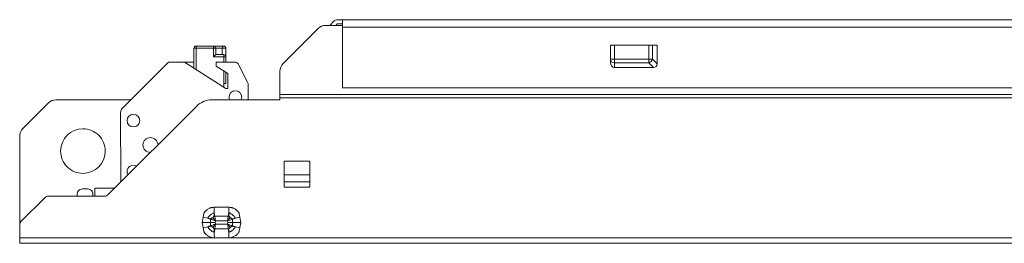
# Model space of a CAD drawing. Header units: millimetres. Extents: x 573 to 865, y 1289 to 1389.
# Tile 2 of 7: x 573 to 666, y 1368 to 1389. Entities that reach past the tile are written whole.
import ezdxf

# ---------------------------------------------------------------- set-up
doc = ezdxf.new("R2010")
doc.units = ezdxf.units.MM
doc.layers.add('1', color=7, linetype='Continuous', true_color=0xffffff)

msp = doc.modelspace()

# ---------------------------------------------------------------- linework, layer by layer
at = {"layer": '1', "color": 155, "linetype": 'Continuous', "lineweight": 18}
for p, q in [((601.0134, 1388.4184), (597.7101, 1385.1151)), ((601.7205, 1388.7113), (603.3067, 1388.7113)), ((602.5235, 1389.1342), (602.1006, 1388.7113)), ((602.6663, 1388.7113), (602.8063, 1388.8513)), ((602.8063, 1389.2513), (603.3063, 1389.2513)), ((603.3063, 1388.8513), (602.8063, 1388.8513)), ((603.3063, 1388.5513), (603.3063, 1389.2513)), ((750.5281, 1389.2513), (603.3063, 1389.2513)), ((603.3063, 1388.5513), (603.3063, 1382.8513)), ((589.3216, 1384.6849), (589.3214, 1386.5618)), ((589.5214, 1386.7619), (591.1745, 1386.762)), ((592.1214, 1386.762), (591.1745, 1386.762)), ((591.3746, 1385.962), (591.3745, 1386.562)), ((592.3214, 1386.562), (592.3215, 1385.762)), ((628.5173, 1386.8513), (628.5173, 1385.2478)), ((628.5173, 1386.8513), (632.9091, 1386.8513)), ((632.9091, 1385.0872), (632.9091, 1386.8513)), ((591.1746, 1385.762), (591.3746, 1385.962)), ((591.3746, 1385.962), (592.1215, 1385.962)), ((592.3215, 1385.762), (592.3215, 1385.262)), ((582.5682, 1380.9079), (586.9215, 1385.2617)), ((588.4215, 1385.2618), (586.9215, 1385.2617)), ((588.4215, 1385.2618), (592.3217, 1382.762)), ((589.3215, 1385.2618), (588.4215, 1385.2618)), ((593.1125, 1385.2621), (591.4215, 1385.262)), ((591.4216, 1384.8831), (591.4215, 1385.262)), ((592.5216, 1384.178), (591.4216, 1384.8831)), ((593.5597, 1384.9857), (594.3689, 1383.3677)), ((628.9173, 1384.7595), (632.5814, 1384.7595)), ((592.3216, 1384.3062), (592.3217, 1383.262)), ((592.5216, 1384.178), (592.5217, 1382.762)), ((597.4172, 1382.2113), (597.4172, 1384.408)), ((592.1217, 1382.8902), (592.1217, 1383.262)), ((592.1217, 1383.262), (592.3217, 1383.262)), ((594.4217, 1383.1441), (594.4218, 1381.7112)), ((603.3063, 1382.8513), (750.5281, 1382.8513)), ((592.5217, 1382.762), (592.3217, 1382.762)), ((756.4172, 1382.2113), (597.4172, 1382.2113)), ((597.4172, 1381.9113), (597.4172, 1382.2113)), ((597.4172, 1381.7113), (597.4172, 1381.9113)), ((575.6243, 1381.4184), (573.2101, 1379.0042)), ((576.3314, 1381.7113), (583.3718, 1381.7113)), ((589.5814, 1381.1255), (581.2443, 1372.7883)), ((590.9956, 1381.7113), (597.4172, 1381.7113)), ((582.4222, 1373.9664), (582.4218, 1380.5543)), ((572.9172, 1369.9349), (572.9172, 1378.2971)), ((597.8172, 1375.8417), (597.8172, 1373.5918)), ((600.1172, 1375.9418), (597.9172, 1375.9418)), ((600.2172, 1373.5918), (600.2172, 1375.8418)), ((575.6243, 1372.6419), (580.8907, 1372.6419)), ((578.3172, 1372.6419), (578.3172, 1372.8213)), ((578.8172, 1373.3213), (579.3172, 1373.3213)), ((579.8172, 1372.8213), (579.8172, 1372.6419)), ((579.9757, 1373.4112), (581.8691, 1373.4114)), ((579.9757, 1372.6419), (579.9757, 1373.4112)), ((597.9172, 1373.4918), (600.1172, 1373.4918)), ((575.2708, 1372.4954), (573.0637, 1370.2883)), ((590.0882, 1370.1686), (590.2548, 1370.9905)), ((591.2349, 1371.6053), (592.5996, 1371.6053)), ((593.5797, 1370.9905), (593.7463, 1370.1686)), ((572.9172, 1368.7113), (572.9172, 1369.9348)), ((590.0882, 1370.1686), (590.848, 1370.1686)), ((590.2548, 1369.3467), (590.0882, 1370.1686)), ((591.3169, 1370.1686), (590.848, 1370.1686)), ((591.1028, 1370.6177), (591.3474, 1370.3186)), ((591.1029, 1369.7196), (591.3474, 1370.0186)), ((592.7316, 1370.6177), (592.4871, 1370.3186)), ((592.7315, 1369.7196), (592.4871, 1370.0186)), ((592.9865, 1370.1686), (592.5175, 1370.1686)), ((592.9865, 1370.1686), (593.7463, 1370.1686)), ((593.7463, 1370.1686), (593.5797, 1369.3467)), ((572.9172, 1368.2113), (572.9172, 1368.7113)), ((572.9172, 1368.2113), (780.9172, 1368.2113))]:
    msp.add_line(p, q, dxfattribs=at)
at = {"layer": '1', "color": 155, "linetype": 'Continuous', "lineweight": 13}
for p, q in [((603.3063, 1388.5513), (750.5281, 1388.5513)), ((589.5214, 1386.5619), (589.3214, 1386.5618)), ((589.5214, 1386.7619), (589.5214, 1386.5619)), ((591.1745, 1386.562), (589.5214, 1386.5619)), ((589.5214, 1386.5619), (589.5216, 1384.5567)), ((591.1745, 1386.562), (591.1745, 1386.762)), ((591.1746, 1385.762), (591.1745, 1386.562)), ((591.3745, 1386.562), (591.1745, 1386.562)), ((591.9905, 1386.562), (591.3745, 1386.562)), ((591.9905, 1385.962), (591.9905, 1386.562)), ((592.3214, 1386.562), (591.9905, 1386.562)), ((628.9173, 1385.5279), (628.9173, 1386.8513)), ((632.1407, 1386.8513), (632.1407, 1385.5279)), ((632.4684, 1385.5279), (632.4684, 1386.8513)), ((592.1215, 1385.762), (591.1746, 1385.762)), ((592.1215, 1385.762), (592.1215, 1385.962)), ((592.3215, 1385.762), (592.1215, 1385.762)), ((592.1215, 1385.262), (592.1215, 1385.762)), ((628.9173, 1385.5279), (628.5173, 1385.5279)), ((632.1407, 1385.5279), (628.9173, 1385.5279)), ((628.9173, 1385.2003), (628.9173, 1385.5279)), ((628.9173, 1385.2003), (632.1407, 1385.2003)), ((628.9173, 1384.7595), (628.9173, 1385.2003)), ((632.1407, 1385.5279), (632.1407, 1385.2003)), ((632.4684, 1385.5279), (632.1407, 1385.5279)), ((632.5814, 1384.7595), (632.1407, 1385.2003)), ((632.4684, 1385.5279), (632.9091, 1385.0872)), ((592.1217, 1383.262), (592.1216, 1384.4344)), ((597.4172, 1381.9113), (756.4172, 1381.9113)), ((600.2172, 1374.6614), (597.8172, 1374.6614)), ((597.8172, 1374.0098), (600.2172, 1374.0098)), ((591.2349, 1370.7782), (591.2349, 1371.6053)), ((592.5996, 1370.7782), (591.2349, 1370.7782)), ((592.5996, 1371.6053), (592.5996, 1370.7782)), ((590.9192, 1370.5201), (590.1894, 1370.6681)), ((590.848, 1370.1686), (590.9192, 1370.5201)), ((590.9192, 1369.817), (590.848, 1370.1686)), ((591.3169, 1370.1686), (591.3474, 1370.0186)), ((591.3169, 1370.1686), (591.3474, 1370.3186)), ((591.3474, 1370.3186), (592.4871, 1370.3186)), ((592.4871, 1370.0186), (591.3474, 1370.0186)), ((592.4871, 1370.3186), (592.5175, 1370.1686)), ((592.4871, 1370.0186), (592.5175, 1370.1686)), ((593.645, 1370.6681), (592.9152, 1370.5201)), ((592.9152, 1370.5201), (592.9865, 1370.1686)), ((592.9865, 1370.1686), (592.9152, 1369.817)), ((590.1894, 1369.6691), (590.9192, 1369.817)), ((591.2349, 1369.5589), (592.5996, 1369.559)), ((592.9152, 1369.817), (593.645, 1369.6691))]:
    msp.add_line(p, q, dxfattribs=at)
at = {"layer": '1', "color": 155, "linetype": 'Continuous', "lineweight": 18}
for centre, radius, start, end in [((601.7205, 1387.7113), 1, 90, 135), ((602.8063, 1388.8513), 0.4, 90, 135), ((589.5214, 1386.5619), 0.2, 90.003613, 180.003613), ((591.1745, 1386.562), 0.2, 0.003613, 90.003613), ((592.1214, 1386.562), 0.2, 0.003613, 90.003613), ((592.1215, 1385.762), 0.2, 0.003613, 90.003613), ((593.1125, 1384.7621), 0.5, 26.568664, 90.003613), ((598.4172, 1384.408), 1, 135, 180), ((593.9217, 1383.1441), 0.5, 0.003613, 26.568664), ((593.2217, 1381.9621), 0.6, 0.003613, 180.003613), ((593.2217, 1381.9621), 0.6, 180.003613, 204.705829), ((593.2217, 1381.9621), 0.6, 335.292993, 0.003613), ((576.3314, 1380.7113), 1, 90, 135), ((590.9956, 1379.7113), 2, 90, 135), ((582.9218, 1380.5543), 0.5, 135.003613, 180.003613), ((583.6219, 1379.7615), 0.6, 0.003613, 180.003613), ((583.6219, 1379.7615), 0.6, 180.003613, 0.003613), ((573.9172, 1378.2971), 1, 135, 180), ((578.8672, 1376.8919), 2.1, 90, 179.999881), ((578.8672, 1376.8919), 2.1, 359.999881, 90), ((585.222, 1377.4616), 0.7, 0.003613, 180.003613), ((585.222, 1377.4616), 0.7, 180.003613, 269.632383), ((578.8672, 1376.8919), 2.1, 179.999881, 270), ((578.8672, 1376.8919), 2.1, 270, 359.999881), ((583.6222, 1374.9615), 0.6, 58.967711, 180.003613), ((597.9172, 1375.8418), 0.1, 90.00176, 180.017392), ((600.1172, 1375.8418), 0.1, 0.004814, 90.017553), ((583.6222, 1374.9615), 0.6, 180.003613, 211.036726), ((597.9172, 1373.5918), 0.1, 179.996209, 270.014941), ((600.1172, 1373.5918), 0.1, 270.007209, 0.017185), ((575.6243, 1372.1419), 0.5, 90, 135), ((578.8172, 1372.8213), 0.5, 90.000114, 180), ((579.3172, 1372.8213), 0.5, 0, 90.000114), ((580.8907, 1373.1419), 0.5, 270, 315), ((592.6034, 1370.793, 0.0005), 1, 11.457361, 16.677027), ((573.4172, 1369.9348), 0.5, 135, 180)]:
    msp.add_arc(centre, radius, start, end, dxfattribs=at)
at = {"layer": '1', "color": 155, "linetype": 'Continuous', "lineweight": 18, "extrusion": (-2.0816e-06, -5.29396e-23, 1)}
msp.add_arc((591.2389, 1370.791, 0.0017), 1, 163.378423, 168.539856, dxfattribs=at)
at = {"layer": '1', "color": 155, "linetype": 'Continuous', "lineweight": 18, "extrusion": (-2.0816e-06, 0, 1)}
for centre, start, end in [((591.2387, 1369.5465, 0.0017), 191.481303, 196.643251), ((592.6036, 1369.5445, 0.0017), 343.322972, 348.542639)]:
    msp.add_arc(centre, 1, start, end, dxfattribs=at)
at = {"layer": '1', "color": 155, "linetype": 'Continuous', "lineweight": 13}
for centre, major_axis, ratio, start_param, end_param in [((592.1214, 1386.562), (0, -0.2), 0.6549305, 3.1415927, 4.712389), ((628.9173, 1385.5279), (0.4, 0), 0.819152, 3.1415927, 4.712389), ((632.1407, 1385.5279), (0.2828, 0.2828), 0.7105648, 4.0946077, 5.3301703)]:
    msp.add_ellipse(centre, major_axis=major_axis, ratio=ratio, start_param=start_param, end_param=end_param, dxfattribs=at)
at = {"layer": '1', "color": 155, "linetype": 'Continuous', "lineweight": 18}
for centre, major_axis, ratio, start_param, end_param in [((628.9173, 1385.2478), (0, 0.4883), 0.819152, 1.5707963, 3.1415927), ((632.4208, 1385.2478), (-0.3981, 0.3981), 0.7105648, 2.5238114, 3.7593739)]:
    msp.add_ellipse(centre, major_axis=major_axis, ratio=ratio, start_param=start_param, end_param=end_param, dxfattribs=at)
for points in [[(590.2545, 1370.9897), (590.2605, 1371.0195), (590.2679, 1371.049), (590.2766, 1371.0782)], [(591.2349, 1371.0846), (591.2644, 1370.8983), (591.3069, 1370.6108), (591.3474, 1370.3186)], [(593.5574, 1371.0788), (593.5662, 1371.0493), (593.5737, 1371.0196), (593.5797, 1370.9897)], [(593.2155, 1370.581), (593.0386, 1370.5154), (592.7651, 1370.4167), (592.4871, 1370.3186)], [(590.2545, 1369.3475), (590.2605, 1369.3177), (590.2679, 1369.2882), (590.2766, 1369.2589)], [(593.5574, 1369.2584), (593.5662, 1369.2878), (593.5737, 1369.3175), (593.5797, 1369.3475)], [(591.2395, 1368.7265), (585.132, 1368.7214), (579.0246, 1368.7164), (572.9172, 1368.7113)], [(676.2394, 1368.7265), (648.358, 1368.7265), (620.4765, 1368.7265), (592.595, 1368.7265)]]:
    msp.add_open_spline(points, degree=3, dxfattribs=at)
for points, knots in [([(590.2766, 1371.0782), (590.3035, 1371.1178), (590.3324, 1371.1553), (590.3943, 1371.2265), (590.4272, 1371.2602), (590.4794, 1371.308), (590.4973, 1371.3235), (590.5341, 1371.3535), (590.553, 1371.368), (590.6109, 1371.4099), (590.6906, 1371.4609), (590.7753, 1371.5022), (590.8407, 1371.5293), (590.8628, 1371.5377), (590.9078, 1371.5532), (590.9306, 1371.5603), (590.9995, 1371.5793), (591.0459, 1371.5889), (591.1397, 1371.6019), (591.187, 1371.6053), (591.2349, 1371.6053)], [0, 0, 0, 0, 0.125, 0.125, 0.25, 0.25, 0.3125, 0.3125, 0.375, 0.375, 0.5, 0.625, 0.625, 0.6875, 0.6875, 0.75, 0.75, 0.875, 0.875, 1, 1, 1, 1]), ([(591.2349, 1370.7782), (591.2061, 1370.7528), (591.1556, 1370.708), (591.1188, 1370.645), (591.103, 1370.6178)], [0, 0, 0, 0, 0.5682042, 1, 1, 1, 1]), ([(592.5996, 1371.0846), (592.5974, 1371.07), (592.5931, 1371.0403), (592.5857, 1370.9906), (592.5777, 1370.936), (592.5689, 1370.8761), (592.5594, 1370.811), (592.5491, 1370.7406), (592.5372, 1370.6603), (592.5231, 1370.5646), (592.5061, 1370.4486), (592.4937, 1370.3639), (592.4871, 1370.3186)], [0, 0, 0, 0, 0.0760478, 0.1549543, 0.236723, 0.3213575, 0.4088607, 0.4992353, 0.5934675, 0.7083443, 0.8438584, 1, 1, 1, 1]), ([(592.5996, 1371.6053), (592.6474, 1371.6053), (592.6946, 1371.6019), (592.7881, 1371.589), (592.8343, 1371.5794), (592.903, 1371.5605), (592.9259, 1371.5535), (592.9708, 1371.538), (592.9929, 1371.5296), (593.0584, 1371.5025), (593.1009, 1371.4819), (593.1627, 1371.4472), (593.1829, 1371.4351), (593.2229, 1371.4095), (593.2427, 1371.3961), (593.3004, 1371.3543), (593.3736, 1371.2946), (593.4394, 1371.2273), (593.4859, 1371.1738), (593.5009, 1371.1555), (593.53, 1371.1178), (593.544, 1371.0985), (593.5574, 1371.0788)], [0, 0, 0, 0, 0.125, 0.125, 0.25, 0.25, 0.3125, 0.3125, 0.375, 0.375, 0.5, 0.5, 0.5625, 0.5625, 0.625, 0.625, 0.75, 0.875, 0.875, 0.9375, 0.9375, 1, 1, 1, 1]), ([(592.7315, 1370.6178), (592.7219, 1370.6353), (592.7007, 1370.6741), (592.6555, 1370.7283), (592.6193, 1370.7606), (592.5996, 1370.7782)], [0, 0, 0, 0, 0.2732213, 0.6057224, 1, 1, 1, 1]), ([(590.6189, 1370.581), (590.6328, 1370.576), (590.6611, 1370.5658), (590.7084, 1370.5488), (590.7603, 1370.53), (590.8172, 1370.5095), (590.8791, 1370.4873), (590.946, 1370.4632), (591.0224, 1370.4356), (591.1134, 1370.4027), (591.2237, 1370.3631), (591.3042, 1370.3341), (591.3474, 1370.3186)], [0, 0, 0, 0, 0.0760456, 0.1549507, 0.236719, 0.321354, 0.4088585, 0.4992354, 0.5934603, 0.7083347, 0.8438512, 1, 1, 1, 1]), ([(591.3474, 1370.0186), (591.2987, 1370.001), (591.204, 1369.9668), (591.0687, 1369.9181), (590.9531, 1369.8755), (590.8533, 1369.8399), (590.7616, 1369.8113), (590.6815, 1369.7869), (590.6372, 1369.7651), (590.6189, 1369.7561)], [0, 0, 0, 0, 0.1762053, 0.3432191, 0.5010401, 0.6246505, 0.7511377, 0.8970282, 1, 1, 1, 1]), ([(591.1027, 1370.6175), (591.0836, 1370.6117), (591.0414, 1370.5986), (590.9793, 1370.565), (590.9404, 1370.5359), (590.9192, 1370.5201)], [0, 0, 0, 0, 0.2732208, 0.6057219, 1, 1, 1, 1]), ([(591.2349, 1369.2525), (591.237, 1369.2672), (591.2414, 1369.2971), (591.2488, 1369.347), (591.2568, 1369.4017), (591.2656, 1369.4615), (591.2751, 1369.5264), (591.2854, 1369.5966), (591.2972, 1369.6769), (591.3114, 1369.7725), (591.3283, 1369.8886), (591.3407, 1369.9732), (591.3474, 1370.0186)], [0, 0, 0, 0, 0.0764646, 0.1556219, 0.2374755, 0.322029, 0.4092854, 0.4992473, 0.5934739, 0.708347, 0.8438589, 1, 1, 1, 1]), ([(593.2155, 1369.7561), (593.2016, 1369.7612), (593.1732, 1369.7714), (593.1257, 1369.7885), (593.0737, 1369.8073), (593.0168, 1369.8278), (592.9551, 1369.85), (592.8883, 1369.874), (592.812, 1369.9016), (592.7211, 1369.9344), (592.6107, 1369.9741), (592.5302, 1370.0031), (592.4871, 1370.0186)], [0, 0, 0, 0, 0.0764677, 0.1556268, 0.2374811, 0.322034, 0.4092885, 0.4992473, 0.5934797, 0.7083547, 0.8438647, 1, 1, 1, 1]), ([(592.4871, 1370.0186), (592.4947, 1369.9678), (592.5095, 1369.8685), (592.5304, 1369.7263), (592.5493, 1369.6041), (592.5644, 1369.4988), (592.5741, 1369.4032), (592.5819, 1369.3199), (592.5944, 1369.2722), (592.5996, 1369.2525)], [0, 0, 0, 0, 0.174924, 0.3419867, 0.5011882, 0.6247788, 0.751251, 0.8971678, 1, 1, 1, 1]), ([(592.9152, 1370.5201), (592.8846, 1370.5433), (592.8307, 1370.5839), (592.7616, 1370.6074), (592.7318, 1370.6175)], [0, 0, 0, 0, 0.5682072, 1, 1, 1, 1]), ([(591.2394, 1368.7319), (591.1915, 1368.7317), (591.144, 1368.7349), (591.05, 1368.7475), (591.0035, 1368.757), (590.9345, 1368.7757), (590.9115, 1368.7828), (590.8663, 1368.7982), (590.8441, 1368.8066), (590.7782, 1368.8336), (590.7356, 1368.8543), (590.6734, 1368.889), (590.653, 1368.9012), (590.6128, 1368.9268), (590.5929, 1368.9403), (590.5349, 1368.9822), (590.4613, 1369.042), (590.3952, 1369.1097), (590.3485, 1369.1634), (590.3334, 1369.1818), (590.3042, 1369.2197), (590.2901, 1369.2391), (590.2766, 1369.2589)], [0, 0, 0, 0, 0.125, 0.125, 0.25, 0.25, 0.3125, 0.3125, 0.375, 0.375, 0.5, 0.5, 0.5625, 0.5625, 0.625, 0.625, 0.75, 0.875, 0.875, 0.9375, 0.9375, 1, 1, 1, 1]), ([(591.1034, 1369.7204), (591.0888, 1369.7253), (591.0526, 1369.7373), (591.0103, 1369.765), (590.963, 1369.7858), (590.9367, 1369.8045), (590.9192, 1369.817)], [0, 0, 0, 0, 0.2057845, 0.5100627, 0.6741186, 1, 1, 1, 1]), ([(591.2349, 1369.5589), (591.2191, 1369.5736), (591.1955, 1369.5956), (591.1664, 1369.6372), (591.1309, 1369.6731), (591.1117, 1369.7061), (591.1034, 1369.7204)], [0, 0, 0, 0, 0.325676, 0.4891977, 0.7791956, 1, 1, 1, 1]), ([(593.5574, 1369.2584), (593.5305, 1369.2187), (593.5014, 1369.1811), (593.4393, 1369.1097), (593.4062, 1369.0759), (593.3537, 1369.028), (593.3358, 1369.0125), (593.2988, 1368.9825), (593.2798, 1368.9679), (593.2216, 1368.9259), (593.1415, 1368.8749), (593.0565, 1368.8338), (592.9908, 1368.8067), (592.9685, 1368.7983), (592.9234, 1368.7829), (592.9004, 1368.7759), (592.8312, 1368.7571), (592.7846, 1368.7476), (592.6906, 1368.7349), (592.6431, 1368.7317), (592.595, 1368.7319)], [0, 0, 0, 0, 0.125, 0.125, 0.25, 0.25, 0.3125, 0.3125, 0.375, 0.375, 0.5, 0.625, 0.625, 0.6875, 0.6875, 0.75, 0.75, 0.875, 0.875, 1, 1, 1, 1]), ([(592.7308, 1369.7202), (592.7232, 1369.7069), (592.7042, 1369.6739), (592.6686, 1369.6379), (592.6389, 1369.5956), (592.6153, 1369.5736), (592.5996, 1369.559)], [0, 0, 0, 0, 0.2057837, 0.5100607, 0.6741256, 1, 1, 1, 1]), ([(592.9152, 1369.817), (592.8977, 1369.8045), (592.8715, 1369.7858), (592.8249, 1369.7655), (592.7827, 1369.7378), (592.7465, 1369.7255), (592.7308, 1369.7202)], [0, 0, 0, 0, 0.3256718, 0.4891991, 0.7791963, 1, 1, 1, 1]), ([(592.595, 1368.7322), (592.2617, 1368.7322), (591.9284, 1368.7322), (591.4765, 1368.7322), (591.358, 1368.7322), (591.2395, 1368.7322)], [0, 0, 0, 0, 0.7377016, 0.7377016, 1, 1, 1, 1])]:
    msp.add_open_spline(points, degree=3, knots=knots, dxfattribs=at)
at = {"layer": '1', "color": 155, "linetype": 'Continuous', "lineweight": 13}
for points, knots in [([(590.6189, 1370.581), (590.629, 1370.5983), (590.6507, 1370.6358), (590.6912, 1370.6942), (590.7629, 1370.7834), (590.8771, 1370.8938), (591.0185, 1370.9908), (591.1391, 1371.0513), (591.2053, 1371.0743), (591.2349, 1371.0846)], [0, 0, 0, 0, 0.0762971, 0.1652877, 0.2666875, 0.5000528, 0.7334167, 0.8807976, 1, 1, 1, 1]), ([(592.5996, 1371.0846), (592.6185, 1371.0782), (592.6596, 1371.0644), (592.7249, 1371.0363), (592.8266, 1370.9838), (592.9574, 1370.8937), (593.0805, 1370.7745), (593.1638, 1370.6682), (593.1995, 1370.608), (593.2155, 1370.581)], [0, 0, 0, 0, 0.0762975, 0.1652882, 0.2666882, 0.5000533, 0.7334168, 0.8807974, 1, 1, 1, 1]), ([(590.6189, 1369.7561), (590.6308, 1369.7364), (590.6542, 1369.6975), (590.6938, 1369.6416), (590.7357, 1369.5886), (590.7804, 1369.5385), (590.8283, 1369.4909), (590.8962, 1369.4314), (590.9889, 1369.3656), (591.1091, 1369.2996), (591.1922, 1369.2685), (591.2349, 1369.2525)], [0, 0, 0, 0, 0.0884714, 0.1736814, 0.2564693, 0.3377834, 0.4186656, 0.5002237, 0.6624697, 0.8264208, 1, 1, 1, 1]), ([(592.5996, 1369.2525), (592.6213, 1369.2603), (592.6641, 1369.2755), (592.7267, 1369.3031), (592.7869, 1369.3337), (592.845, 1369.3676), (592.9011, 1369.405), (592.9729, 1369.4598), (593.0558, 1369.5376), (593.1444, 1369.6422), (593.1914, 1369.7175), (593.2155, 1369.7561)], [0, 0, 0, 0, 0.0884712, 0.1736812, 0.256469, 0.3377833, 0.4186657, 0.5002241, 0.6624702, 0.8264212, 1, 1, 1, 1])]:
    msp.add_open_spline(points, degree=3, knots=knots, dxfattribs=at)
for points in [[(591.2394, 1368.7297), (591.2368, 1369.0061), (591.2353, 1369.2825), (591.2349, 1369.5589)], [(592.5996, 1369.559), (592.5992, 1369.2825), (592.5977, 1369.0061), (592.595, 1368.7297)]]:
    msp.add_open_spline(points, degree=3, dxfattribs=at)

doc.saveas('drawing.dxf')
